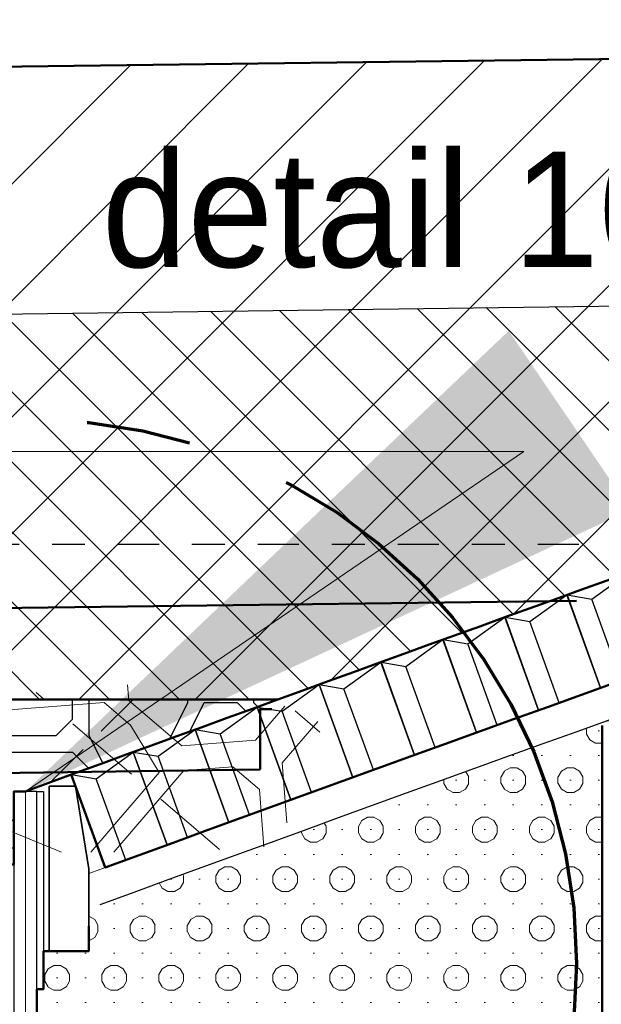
# Model space of a CAD drawing. Header units: metres. Extents: x 132 to 905, y -50 to 63.
# Tile 47 of 86: x 599.39 to 601.15, y -40.23 to -37.24. Entities that reach past the tile are written whole.
import ezdxf
from ezdxf.enums import TextEntityAlignment as Align

# ---------------------------------------------------------------- set-up
doc = ezdxf.new("R2010")
doc.units = ezdxf.units.M
doc.header["$LTSCALE"] = 0.1
for name, pattern in [('CENTER2', [28.574999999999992, 19.05, -3.174999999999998, 3.174999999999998, -3.174999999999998]), ('geotextiel', [0.2, -0.1, 0.1]), ('NAP', [20, 12.5, -2.5, 2.5, -2.5])]:
    doc.linetypes.add(name, pattern=pattern)
for name, color, linetype, lineweight in [('DP-BS-arcering_kreukelberm', 253, 'Continuous', 0), ('DP-BS-profiel', 2, 'Continuous', 25), ('DP-NAP-lijn', 6, 'NAP', 25), ('DP-NW-arcering_betonzuilen', 6, 'Continuous', 25), ('DP-NW-arcering_grond aanvullen', 2, 'Continuous', 25), ('DP-NW-arcering_grond ontgraven', 1, 'Continuous', 18), ('DP-NW-arcering_kreukelberm', 2, 'Continuous', 25), ('DP-NW-arcering_waterremmende_onderlaag', 7, 'Continuous', 18), ('DP-NW-Geotextiel', 3, 'geotextiel', 35), ('DP-NW-Matenbalk_verlenglijnen', 135, 'Continuous', 0), ('DP-NW-Profiel', 4, 'Continuous', 50), ('DP-NW-Teenschot', 2, 'Continuous', 25), ('DP-NW-Uitvullaag', 1, 'Uitvullaag', 18), ('DP-Uitvullaag', 1, 'Uitvullaag', 18), ('DP-Waterlijn_tekst', 7, 'Continuous', 35), ('Plts-Detail', 5, 'CENTER2', 70), ('TM-Glooiing', 4, 'Continuous', 50)]:
    doc.layers.add(name, color=color, linetype=linetype, lineweight=lineweight)
doc.layers.add('DP-NW-arcrand', color=142, linetype='Continuous', plot=False)
doc.layers.add('DP-NW-Maatvoering', color=7, linetype='Continuous')
doc.styles.add('Ontwnota-dwp-Bruinissepolder tot Grevelingendam$0$StagCAD', font='StagCAD.ttf')
doc.styles.add('StagCAD', font='StagCAD.ttf')
doc.linetypes.add('Uitvullaag', pattern='A,0,-0.005,[191,UITVULLAAG.shx,S=0.006999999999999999,R=0,X=0,Y=0],-0.5', length=0.505)
doc.dimstyles.new('leader 1_100', dxfattribs={"dimscale": 0.1, "dimtxt": 2.5, "dimasz": 2, "dimexe": 0, "dimexo": 0, "dimgap": 1, "dimtad": 1, "dimrnd": 0.001, "dimzin": 1, "dimdsep": 46, "dimtxsty": 'StagCAD', "dimblk": 'RAD_PIJL', "dimcen": 0.09, "dimse1": 1, "dimse2": 1, "dimclrd": 1, "dimclre": 1, "dimclrt": 7, "dimazin": 0, "dimtfac": 1, "dimtix": 1, "dimtmove": 0, "dimatfit": 0, "dimfxl": 1, "dimtvp": 0.8299999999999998, "dimtolj": 1, "dimtzin": 0, "dimlwd": 15, "dimarcsym": 0})
doc.dimstyles.new('maatv 1_100', dxfattribs={"dimscale": 0.1, "dimtxt": 2.5, "dimasz": 1, "dimexe": 0, "dimexo": 0, "dimgap": 1, "dimtad": 1, "dimrnd": 0.001, "dimzin": 1, "dimdsep": 46, "dimtxsty": 'StagCAD', "dimblk1": 'DIM_PIJL', "dimblk2": 'DIM_PIJL', "dimsah": 1, "dimcen": 0.09, "dimse1": 1, "dimse2": 1, "dimclrd": 1, "dimclre": 1, "dimclrt": 7, "dimazin": 0, "dimtfac": 1, "dimtix": 1, "dimtmove": 0, "dimatfit": 3, "dimldrblk": 'RAD_PIJL', "dimfxl": 1, "dimtvp": 0.8299999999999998, "dimtolj": 1, "dimtzin": 0, "dimlwd": 15, "dimlwe": 5, "dimarcsym": 0})
doc.dimstyles.new('Ontwnota-dwp-Bruinissepolder tot Grevelingendam$0$GM-maatvoering', dxfattribs={"dimtxt": 2.5, "dimasz": 1, "dimexe": 0, "dimexo": 0, "dimgap": 1, "dimtad": 1, "dimrnd": 0.001, "dimzin": 1, "dimdsep": 46, "dimtxsty": 'Ontwnota-dwp-Bruinissepolder tot Grevelingendam$0$StagCAD', "dimblk1": 'Ontwnota-dwp-Bruinissepolder tot Grevelingendam$0$DIM_PIJL', "dimblk2": 'Ontwnota-dwp-Bruinissepolder tot Grevelingendam$0$DIM_PIJL', "dimsah": 1, "dimcen": 0.09, "dimse1": 1, "dimse2": 1, "dimclrd": 1, "dimclre": 1, "dimclrt": 7, "dimazin": 0, "dimtfac": 1, "dimtix": 1, "dimtmove": 0, "dimatfit": 3, "dimldrblk": 'Ontwnota-dwp-Bruinissepolder tot Grevelingendam$0$RAD_PIJL', "dimfxl": 1, "dimtvp": 0.8299999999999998, "dimtolj": 1, "dimtzin": 0, "dimlwd": 15, "dimarcsym": 0})

# ---------------------------------------------------------------- blocks, each defined once
blk = doc.blocks.new('Ontwnota-dwp-Bruinissepolder tot Grevelingendam$0$DIM_PIJL')
at = {"color": 1}
blk.add_line((0, 1.414213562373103), (0, -1.414213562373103), dxfattribs=at)
at = {"color": 1, "linetype": 'ByBlock'}
blk.add_solid([(-2.828427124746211, -0.75), (-2.828427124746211, 0.75), (0, 0)], dxfattribs=at)
blk = doc.blocks.new('*D149')
at = {"layer": 'Defpoints', "color": 0, "transparency": 16777216}
for p in [(599.4034949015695, -31.29903825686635), (593.8684949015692, -39.30510363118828), (599.4034949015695, -39.5838011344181)]:
    blk.add_point(p, dxfattribs=at)
at = {"layer": 'DP-NW-Maatvoering', "color": 1, "lineweight": 15, "transparency": 16777216}
blk.add_line((593.9684949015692, -31.29903825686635), (599.3034949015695, -31.29903825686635), dxfattribs=at)
at = {"layer": 'DP-NW-Maatvoering', "color": 1, "lineweight": 15, "transparency": 16777216, "xscale": 0.1, "yscale": 0.1, "zscale": 0.1, "rotation": 180}
blk.add_blockref('Ontwnota-dwp-Bruinissepolder tot Grevelingendam$0$DIM_PIJL', (593.8684949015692, -31.29903825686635), dxfattribs=at)
at = {"layer": 'DP-NW-Maatvoering', "color": 1, "lineweight": 15, "transparency": 16777216, "xscale": 0.1, "yscale": 0.1, "zscale": 0.1}
blk.add_blockref('Ontwnota-dwp-Bruinissepolder tot Grevelingendam$0$DIM_PIJL', (599.4034949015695, -31.29903825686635), dxfattribs=at)
at = {"layer": 'DP-NW-Maatvoering', "color": 7, "transparency": 16777216, "insert": (596.6359949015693, -30.82820492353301), "char_height": 0.25, "attachment_point": 5, "style": 'Ontwnota-dwp-Bruinissepolder tot Grevelingendam$0$StagCAD'}
blk.add_mtext('\\A1;Kreukelberm;\\Pbreuksteen 10-60kg', dxfattribs=at)
blk = doc.blocks.new('Ontwnota-dwp-Bruinissepolder tot Grevelingendam$0$RAD_PIJL')
at = {"color": 1, "linetype": 'Continuous'}
blk.add_solid([(-2.828427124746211, -0.75), (-2.828427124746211, 0.75), (0, 0)], dxfattribs=at)
blk = doc.blocks.new('DIM_PIJL')
at = {"color": 1}
blk.add_line((0, 1.414213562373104), (0, -1.414213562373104), dxfattribs=at)
at = {"color": 1, "linetype": 'ByBlock'}
blk.add_solid([(-2.828427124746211, -0.75), (-2.828427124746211, 0.75), (0, 0)], dxfattribs=at)
blk = doc.blocks.new('*D189')
at = {"layer": 'Defpoints', "color": 0, "transparency": 16777216}
for p in [(595.1824782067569, -39.30510363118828), (601.5395686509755, -39.30510363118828), (596.5395686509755, -39.80510363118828)]:
    blk.add_point(p, dxfattribs=at)
at = {"layer": 'DP-NW-Maatvoering', "color": 1, "lineweight": 15, "transparency": 16777216}
for p, q in [((595.1824782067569, -39.30510363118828), (595.1824782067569, -38.43072450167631)), ((595.1824782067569, -39.20510363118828), (595.1824782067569, -39.10510363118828)), ((595.1824782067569, -39.30510363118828), (595.1824782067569, -39.40510363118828)), ((595.1824782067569, -39.70510363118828), (595.1824782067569, -39.40510363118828)), ((595.1824782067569, -39.80510363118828), (595.1824782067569, -39.70510363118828)), ((595.1824782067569, -39.90510363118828), (595.1824782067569, -40.00510363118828))]:
    blk.add_line(p, q, dxfattribs=at)
at = {"layer": 'DP-NW-Maatvoering', "color": 1, "lineweight": 15, "transparency": 16777216, "xscale": 0.1, "yscale": 0.1, "zscale": 0.1}
for p, rotation in [((595.1824782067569, -39.30510363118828), 270), ((595.1824782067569, -39.80510363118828), 90)]:
    blk.add_blockref('DIM_PIJL', p, dxfattribs=dict(at, rotation=rotation))
at = {"layer": 'DP-NW-Maatvoering', "color": 7, "transparency": 16777216, "insert": (594.9574782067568, -38.80572450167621), "char_height": 0.25, "attachment_point": 5, "rotation": 90, "style": 'StagCAD'}
blk.add_mtext('\\A1;0.50', dxfattribs=at)
blk = doc.blocks.new('RAD_PIJL')
at = {"color": 1, "linetype": 'Continuous'}
blk.add_solid([(-2.828427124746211, -0.75), (-2.828427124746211, 0.75), (0, 0)], dxfattribs=at)
blk = doc.blocks.new('*D151')
at = {"layer": 'Defpoints', "color": 0, "transparency": 16777216}
for p in [(606.1793908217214, -31.29903825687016), (606.1793908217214, -37.18380113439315), (599.4034949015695, -39.5838011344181)]:
    blk.add_point(p, dxfattribs=at)
at = {"layer": 'DP-NW-Maatvoering', "color": 1, "lineweight": 15, "transparency": 16777216}
blk.add_line((599.5034949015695, -31.29903825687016), (606.0793908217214, -31.29903825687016), dxfattribs=at)
at = {"layer": 'DP-NW-Maatvoering', "color": 1, "lineweight": 15, "transparency": 16777216, "xscale": 0.1, "yscale": 0.1, "zscale": 0.1, "rotation": 180}
blk.add_blockref('Ontwnota-dwp-Bruinissepolder tot Grevelingendam$0$DIM_PIJL', (599.4034949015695, -31.29903825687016), dxfattribs=at)
at = {"layer": 'DP-NW-Maatvoering', "color": 1, "lineweight": 15, "transparency": 16777216, "xscale": 0.1, "yscale": 0.1, "zscale": 0.1}
blk.add_blockref('Ontwnota-dwp-Bruinissepolder tot Grevelingendam$0$DIM_PIJL', (606.1793908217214, -31.29903825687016), dxfattribs=at)
at = {"layer": 'DP-NW-Maatvoering', "color": 7, "transparency": 16777216, "insert": (602.7914428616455, -31.03653825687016), "char_height": 0.25, "attachment_point": 5, "style": 'Ontwnota-dwp-Bruinissepolder tot Grevelingendam$0$StagCAD'}
blk.add_mtext('\\A1;Betonzuilen dik 0.30; 2300kg/m³', dxfattribs=at)
blk = doc.blocks.new('*D152')
at = {"layer": 'Defpoints', "color": 0, "transparency": 16777216}
for p in [(614.2548693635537, -32.09903825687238), (614.2548693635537, -34.6338011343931), (599.403494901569, -39.58380113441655)]:
    blk.add_point(p, dxfattribs=at)
at = {"layer": 'DP-NW-Maatvoering', "color": 1, "lineweight": 15, "transparency": 16777216}
blk.add_line((599.5034949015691, -32.09903825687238), (614.1548693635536, -32.09903825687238), dxfattribs=at)
at = {"layer": 'DP-NW-Maatvoering', "color": 1, "lineweight": 15, "transparency": 16777216, "xscale": 0.1, "yscale": 0.1, "zscale": 0.1, "rotation": 180}
blk.add_blockref('Ontwnota-dwp-Bruinissepolder tot Grevelingendam$0$DIM_PIJL', (599.403494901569, -32.09903825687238), dxfattribs=at)
at = {"layer": 'DP-NW-Maatvoering', "color": 1, "lineweight": 15, "transparency": 16777216, "xscale": 0.1, "yscale": 0.1, "zscale": 0.1}
blk.add_blockref('Ontwnota-dwp-Bruinissepolder tot Grevelingendam$0$DIM_PIJL', (614.2548693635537, -32.09903825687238), dxfattribs=at)
at = {"layer": 'DP-NW-Maatvoering', "color": 7, "transparency": 16777216, "insert": (606.8291821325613, -31.83653825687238), "char_height": 0.25, "attachment_point": 5, "style": 'Ontwnota-dwp-Bruinissepolder tot Grevelingendam$0$StagCAD'}
blk.add_mtext('\\A1;Inwassen met steenslag 4/32mm', dxfattribs=at)
blk = doc.blocks.new('*U76')
at = {"layer": 'DP-NAP-lijn'}
blk.add_line((0, 0), (461.4900885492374, 0), dxfattribs=at)
at = {"layer": 'DP-NAP-lijn', "style": 'StagCAD'}
blk.add_attdef('NAPLIJN', (6.246522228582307, 0.9999999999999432), '', height=2.5, dxfattribs=at)
at = {"layer": 'DP-Waterlijn_tekst', "style": 'StagCAD'}
blk.add_attdef('WP', text='', height=2.5, dxfattribs=at).set_placement((11.17347716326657, 16.49999999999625), align=Align.BOTTOM_CENTER)
blk = doc.blocks.new('dp784-02')
at = {"layer": 'DP-BS-arcering_kreukelberm'}
h = blk.add_hatch(dxfattribs=at)
h.set_pattern_fill('NATUURST', color=251, scale=0.15, angle=94.43536414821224, style=0, pattern_type=2)
h.set_pattern_definition([(94.43536414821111, (18.44934056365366, -25.72018168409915), (-1.611509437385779, 1.379506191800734), [0.07499999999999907, -0.07499999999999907, 0.1499999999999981, -1.199999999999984]), (94.43536414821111, (18.42096582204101, -26.32418489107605), (-1.611509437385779, 1.379506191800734), [0.3749999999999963, -1.124999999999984]), (94.43536414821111, (18.35199051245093, -26.40476036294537), (-1.611509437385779, 1.379506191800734), [0.3749999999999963, -1.124999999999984]), (94.43536414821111, (17.92591282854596, -25.76078225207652), (-1.611509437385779, 1.379506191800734), [0.07499999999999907, -1.424999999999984]), (94.43536414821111, (17.8343628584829, -26.52013632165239), (-1.611509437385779, 1.379506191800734), [0.2249999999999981, -1.274999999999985]), (94.43536414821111, (17.75958746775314, -26.52593640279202), (-1.611509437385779, 1.379506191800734), [0.2249999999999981, -1.274999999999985]), (94.43536414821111, (17.61521110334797, -25.63443179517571), (-1.611509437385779, 1.379506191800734), [0.4499999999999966, -1.049999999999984]), (94.43536414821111, (17.546235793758, -25.71500726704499), (-1.611509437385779, 1.379506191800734), [0.4499999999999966, -1.049999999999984]), (94.43536414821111, (17.42568541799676, -26.10048438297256), (-1.611509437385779, 1.379506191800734), [0.1499999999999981, -1.349999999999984]), (94.43536414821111, (17.34510994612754, -26.03150907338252), (-1.611509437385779, 1.379506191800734), [0.07499999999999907, -1.424999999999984]), (94.43536414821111, (17.24775989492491, -26.71608775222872), (-1.611509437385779, 1.379506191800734), [0.07499999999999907, -0.07499999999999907, 0.07499999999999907, -1.274999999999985]), (184.4353641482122, (17.54686145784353, -26.69288742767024), (-1.379506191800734, -1.611509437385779), [0.2249999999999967, -1.274999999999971]), (184.4353641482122, (18.06448911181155, -26.57751146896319), (-1.379506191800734, -1.611509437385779), [0.07499999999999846, -0.1499999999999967, 0.07499999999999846, -0.1499999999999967, 0.2999999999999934, -0.7499999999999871]), (184.4353641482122, (17.15558426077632, -26.49756166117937), (-1.379506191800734, -1.611509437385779), [0.07499999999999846, -1.424999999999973]), (184.4353641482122, (17.8111625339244, -26.22103475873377), (-1.379506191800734, -1.611509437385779), [0.07499999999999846, -1.424999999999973]), (184.4353641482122, (17.43148549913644, -26.17525977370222), (-1.379506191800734, -1.611509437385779), [0.07499999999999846, -1.424999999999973]), (184.4353641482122, (18.24241463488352, -25.96190809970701), (-1.379506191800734, -1.611509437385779), [0.1499999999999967, -1.349999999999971]), (184.4353641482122, (18.31138994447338, -25.88133262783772), (-1.379506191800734, -1.611509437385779), [0.2249999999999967, -1.274999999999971]), (184.4353641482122, (17.40828517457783, -25.87615821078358), (-1.379506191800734, -1.611509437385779), [0.1499999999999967, -0.07499999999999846, 0.1499999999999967, -1.124999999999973]), (184.4353641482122, (17.85113743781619, -25.76658233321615), (-1.379506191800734, -1.611509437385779), [0.2999999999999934, -1.199999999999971]), (184.4353641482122, (17.84533735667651, -25.69180694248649), (-1.379506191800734, -1.611509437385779), [0.1499999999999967, -1.349999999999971]), (184.4353641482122, (18.35716492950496, -25.50165559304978), (-1.379506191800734, -1.611509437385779), [0.2999999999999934, -1.199999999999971]), (184.4353641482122, (18.35136484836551, -25.42688020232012), (-1.379506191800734, -1.611509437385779), [0.2249999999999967, -1.274999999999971]), (139.4353641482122, (18.32299010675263, -26.03088340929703), (-1.495507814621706, -0.1160016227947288), [0.106066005, -2.015254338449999]), (139.4353641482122, (17.93171290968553, -25.83555764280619), (-1.495507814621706, -0.1160016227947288), [0.106066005, -2.015254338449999]), (139.4353641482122, (17.69578657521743, -25.70340710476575), (-1.495507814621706, -0.1160016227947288), [0.106066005, -2.015254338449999]), (139.4353641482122, (17.62743692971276, -26.76186273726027), (-1.495507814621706, -0.1160016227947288), [0.106066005, -2.015254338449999]), (139.4353641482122, (17.31673520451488, -26.63551228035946), (-1.495507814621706, -0.1160016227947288), [0.106066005, -2.015254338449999]), (139.4353641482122, (18.08706377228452, -25.8987328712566), (-1.495507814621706, -0.1160016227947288), [0.2121315, -1.909188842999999]), (139.4353641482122, (17.10338353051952, -25.82458314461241), (-1.495507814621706, -0.1160016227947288), [0.2121315, -1.909188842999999]), (229.4353641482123, (18.52991603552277, -25.78915699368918), (0.1160016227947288, -1.495507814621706), [0.2121314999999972, -1.909188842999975]), (229.4353641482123, (18.44934056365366, -25.72018168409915), (0.1160016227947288, -1.495507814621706), [0.2121314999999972, -1.909188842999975]), (229.4353641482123, (18.05806336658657, -25.52485591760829), (0.1160016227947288, -1.495507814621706), [0.2121314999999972, -1.909188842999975]), (229.4353641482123, (17.55203587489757, -25.78978265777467), (0.1160016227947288, -1.495507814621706), [0.2121314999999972, -1.909188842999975]), (229.4353641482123, (17.546235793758, -25.71500726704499), (0.1160016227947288, -1.495507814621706), [0.2121314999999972, -1.909188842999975]), (229.4353641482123, (18.01808846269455, -25.97930834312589), (0.1160016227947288, -1.495507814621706), [0.3181979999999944, -1.803122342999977]), (229.4353641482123, (18.05226328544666, -25.45008052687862), (0.1160016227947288, -1.495507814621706), [0.3181979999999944, -1.803122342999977]), (229.4353641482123, (18.09286385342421, -25.97350826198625), (0.1160016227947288, -1.495507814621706), [0.4242640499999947, -1.697056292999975]), (229.4353641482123, (17.24775989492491, -26.71608775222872), (0.1160016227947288, -1.495507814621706), [0.4242640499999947, -1.697056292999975]), (229.4353641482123, (17.32253528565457, -26.71028767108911), (0.1160016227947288, -1.495507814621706), [0.4242640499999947, -1.697056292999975]), (229.4353641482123, (18.1392645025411, -26.57171138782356), (0.1160016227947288, -1.495507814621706), [0.1060660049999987, -2.015254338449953]), (229.4353641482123, (17.76538754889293, -26.60071179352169), (0.1160016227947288, -1.495507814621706), [0.1060660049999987, -2.015254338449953]), (121.0004153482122, (18.44354048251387, -25.64540629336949), (-0.1160016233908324, 1.495507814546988), [0.167705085, -3.186396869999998]), (121.0004153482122, (18.01808846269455, -25.97930834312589), (-0.1160016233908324, 1.495507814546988), [0.167705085, -3.186396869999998]), (121.0004153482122, (18.12703867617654, -25.44428044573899), (-0.1160016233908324, 1.495507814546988), [0.3354102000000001, -3.0186917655]), (121.0004153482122, (18.05226328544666, -25.45008052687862), (-0.1160016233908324, 1.495507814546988), [0.3354102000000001, -3.0186917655]), (157.8703129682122, (17.33930986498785, -25.95673368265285), (-1.495507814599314, -0.1160016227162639), [0.1676999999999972, -1.676999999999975, 0.3353999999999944, -1.174001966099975]), (157.8703129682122, (17.99551380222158, -26.65808694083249), (-1.495507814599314, -0.1160016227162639), [0.1677050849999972, -3.186396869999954]), (157.8703129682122, (18.57631668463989, -26.38736011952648), (-1.495507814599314, -0.1160016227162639), [0.1677050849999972, -3.186396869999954]), (157.8703129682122, (17.98971372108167, -26.5833115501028), (-1.495507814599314, -0.1160016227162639), [0.1677050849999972, -3.186396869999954]), (157.8703129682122, (17.25873439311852, -25.88775837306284), (-1.495507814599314, -0.1160016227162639), [0.1677050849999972, -3.186396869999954]), (157.8703129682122, (17.33930986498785, -25.95673368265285), (-1.495507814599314, -0.1160016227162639), [0.1677050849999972, -3.186396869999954]), (157.8703129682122, (17.73638714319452, -26.22683483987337), (-1.495507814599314, -0.1160016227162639), [0.3354101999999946, -3.018691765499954]), (157.8703129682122, (17.74218722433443, -26.30161023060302), (-1.495507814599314, -0.1160016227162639), [0.3354101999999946, -3.018691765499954]), (211.0004153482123, (17.75958746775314, -26.52593640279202), (-1.495507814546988, -0.1160016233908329), [0.1677050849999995, -3.18639686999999]), (211.0004153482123, (18.42676590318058, -26.39896028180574), (-1.495507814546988, -0.1160016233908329), [0.3354101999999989, -3.01869176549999]), (211.0004153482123, (18.35199051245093, -26.40476036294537), (-1.495507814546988, -0.1160016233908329), [0.3354101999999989, -3.01869176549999]), (247.8703129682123, (17.35671010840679, -26.18105985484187), (0.1160016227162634, -1.495507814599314), [0.3354102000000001, -3.0186917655]), (247.8703129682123, (17.34510994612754, -26.03150907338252), (0.1160016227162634, -1.495507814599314), [0.5031152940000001, -2.850986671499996]), (139.4353641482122, (18.57968409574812, -26.4307732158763), (-0.3048306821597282, -0.3560966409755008), [0.234375, -0.1171875])])
h.paths.add_polyline_path([(19.13191673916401, -25.9343213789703), (19.97778574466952, -25.9343213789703), (20.29495086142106, -25.60157445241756), (19.86731995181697, -25.40299060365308), (19.21490851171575, -25.45643148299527), (18.78947800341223, -25.66164305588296)])
at = {"layer": 'DP-BS-profiel', "color": 1}
blk.add_line((-6.851632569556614, -24.64244214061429), (24.98281595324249, -24.22532660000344), dxfattribs=at)
at = {"layer": 'DP-NAP-lijn', "ltscale": 4, "xscale": 0.0999999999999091, "yscale": 0.0999999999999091, "zscale": 0.0999999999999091}
blk.add_blockref('*U76', (0, -24.99999999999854), dxfattribs=at)
blk = doc.blocks.new('BTZL-30-20')
blk.add_line((0.0666666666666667, 0), (0.0666666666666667, 0.262))
blk.add_lwpolyline([(0, 0), (0.2, 0), (0.2, 0.3), (0, 0.3)], close=True)
blk.add_lwpolyline([(0, 0.3), (0.0666666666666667, 0.262), (0.2, 0.3)])

msp = doc.modelspace()

# ---------------------------------------------------------------- hatches: boundary and pattern name
at = {"layer": 'DP-NW-arcering_grond aanvullen'}
h = msp.add_hatch(dxfattribs=at)
h.set_pattern_fill('_USER', color=256, scale=0.25, angle=45, style=0, pattern_type=0)
h.set_pattern_definition([(45, (593.1065188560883, -39.75337587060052), (-0.1767766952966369, 0.1767766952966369), [])])
h.paths.add_polyline_path([(592.784113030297, -38.2207217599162), (593.8684949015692, -39.30510363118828), (600.1697306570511, -39.30510363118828), (601.4618338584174, -38.83896329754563), (605.842646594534, -37.29955602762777), (573.2727681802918, -37.72630764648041), (558.3629904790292, -40.02718530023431), (573.2825943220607, -38.47624327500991)])
at = {"layer": 'DP-NW-arcering_grond ontgraven'}
h = msp.add_hatch(dxfattribs=at)
h.set_pattern_fill('_USER', color=256, scale=0.15, angle=135, style=0, pattern_type=0)
h.set_pattern_definition([(135, (593.1065188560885, -39.75337587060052), (-0.1060660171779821, -0.1060660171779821), [])])
h.paths.add_polyline_path([(592.784113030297, -38.2207217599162), (593.8684949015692, -39.30510363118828), (600.1697306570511, -39.30510363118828), (601.4618338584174, -38.83896329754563), (603.6023695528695, -38.07897396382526)])
at = {"layer": 'DP-NW-arcering_kreukelberm'}
h = msp.add_hatch(dxfattribs=at)
h.set_pattern_fill('NATUURST', color=256, scale=0.1, style=0, pattern_type=2)
h.set_pattern_definition([(0, (594.1458846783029, -40.01510363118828), (1, 1), [0.05, -0.05, 0.1, -0.8]), (0, (593.7458846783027, -39.96510363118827), (1, 1), [0.25, -0.75]), (0, (593.6958846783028, -39.91510363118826), (1, 1), [0.25, -0.75]), (0, (594.1458846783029, -39.66510363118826), (1, 1), [0.05, -0.95]), (0, (593.6458846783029, -39.56510363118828), (1, 1), [0.15, -0.85]), (0, (593.6458846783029, -39.51510363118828), (1, 1), [0.15, -0.85]), (0, (594.2458846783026, -39.4651036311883), (1, 1), [0.3, -0.7000000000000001]), (0, (594.195884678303, -39.41510363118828), (1, 1), [0.3, -0.7000000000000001]), (0, (593.9458846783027, -39.31510363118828), (1, 1), [0.1, -0.9]), (0, (593.9958846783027, -39.26510363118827), (1, 1), [0.05, -0.95]), (0, (593.5458846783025, -39.16510363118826), (1, 1), [0.05, -0.05, 0.05, -0.85]), (90, (593.5458846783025, -39.36510363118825), (-1, 1), [0.15, -0.85]), (90, (593.5958846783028, -39.7151036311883), (-1, 1), [0.05, -0.1, 0.05, -0.1, 0.2, -0.5]), (90, (593.6958846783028, -39.11510363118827), (-1, 1), [0.05, -0.95]), (90, (593.8458846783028, -39.56510363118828), (-1, 1), [0.05, -0.95]), (90, (593.8958846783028, -39.31510363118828), (-1, 1), [0.05, -0.95]), (90, (593.9958846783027, -39.86510363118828), (-1, 1), [0.1, -0.9]), (90, (594.0458846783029, -39.91510363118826), (-1, 1), [0.15, -0.85]), (90, (594.0958846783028, -39.31510363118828), (-1, 1), [0.1, -0.05, 0.1, -0.75]), (90, (594.1458846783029, -39.61510363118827), (-1, 1), [0.2, -0.8]), (90, (594.195884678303, -39.61510363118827), (-1, 1), [0.1, -0.9]), (90, (594.2958846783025, -39.96510363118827), (-1, 1), [0.2, -0.8]), (90, (594.3458846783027, -39.96510363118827), (-1, 1), [0.15, -0.85]), (45, (593.9458846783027, -39.91510363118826), (0, 1.000000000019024), [0.07071067, -1.343502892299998]), (45, (594.0958846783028, -39.66510363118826), (0, 1.000000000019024), [0.07071067, -1.343502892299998]), (45, (594.195884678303, -39.51510363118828), (0, 1.000000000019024), [0.07071067, -1.343502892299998]), (45, (593.4958846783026, -39.41510363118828), (0, 1.000000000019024), [0.07071067, -1.343502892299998]), (45, (593.5958846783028, -39.21510363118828), (0, 1.000000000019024), [0.07071067, -1.343502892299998]), (45, (594.0458846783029, -39.76510363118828), (0, 1.000000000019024), [0.141421, -1.272792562]), (45, (594.1458846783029, -39.11510363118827), (0, 1.000000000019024), [0.141421, -1.272792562]), (135, (594.0958846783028, -40.06510363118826), (-1.000000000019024, 0), [0.141421, -1.272792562]), (135, (594.1458846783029, -40.01510363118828), (-1.000000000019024, 0), [0.141421, -1.272792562]), (135, (594.2958846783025, -39.76510363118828), (-1.000000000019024, 0), [0.141421, -1.272792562]), (135, (594.1458846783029, -39.41510363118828), (-1.000000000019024, 0), [0.141421, -1.272792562]), (135, (594.195884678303, -39.41510363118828), (-1.000000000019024, 0), [0.141421, -1.272792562]), (135, (593.9958846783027, -39.7151036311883), (-1.000000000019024, 0), [0.212132, -1.202081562]), (135, (594.3458846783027, -39.76510363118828), (-1.000000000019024, 0), [0.212132, -1.202081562]), (135, (593.9958846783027, -39.76510363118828), (-1.000000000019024, 0), [0.2828427, -1.131370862]), (135, (593.5458846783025, -39.16510363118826), (-1.000000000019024, 0), [0.2828427, -1.131370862]), (135, (593.5458846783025, -39.21510363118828), (-1.000000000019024, 0), [0.2828427, -1.131370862]), (135, (593.5958846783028, -39.76510363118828), (-1.000000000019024, 0), [0.07071067, -1.343502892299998]), (135, (593.5958846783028, -39.51510363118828), (-1.000000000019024, 0), [0.07071067, -1.343502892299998]), (26.56505119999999, (594.195884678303, -40.01510363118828), (1.000000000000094, 4.000645e-10), [0.11180339, -2.12426458]), (26.56505119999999, (593.9958846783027, -39.7151036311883), (1.000000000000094, 4.000645e-10), [0.11180339, -2.12426458]), (26.56505119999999, (594.3458846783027, -39.81510363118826), (1.000000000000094, 4.000645e-10), [0.2236067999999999, -2.012461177]), (26.56505119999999, (594.3458846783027, -39.76510363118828), (1.000000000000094, 4.000645e-10), [0.2236067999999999, -2.012461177]), (63.43494882, (594.0458846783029, -39.26510363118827), (5.09986e-11, 1.000000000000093), [0.1117999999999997, -1.117999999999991, 0.2235999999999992, -0.7826679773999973]), (63.43494882, (593.5458846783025, -39.66510363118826), (5.09986e-11, 1.000000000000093), [0.1118033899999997, -2.124264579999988]), (63.43494882, (593.6958846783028, -40.06510363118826), (5.09986e-11, 1.000000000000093), [0.1118033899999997, -2.124264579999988]), (63.43494882, (593.5958846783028, -39.66510363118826), (5.09986e-11, 1.000000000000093), [0.1118033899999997, -2.124264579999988]), (63.43494882, (594.0958846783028, -39.21510363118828), (5.09986e-11, 1.000000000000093), [0.1118033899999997, -2.124264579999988]), (63.43494882, (594.0458846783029, -39.26510363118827), (5.09986e-11, 1.000000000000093), [0.1118033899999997, -2.124264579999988]), (63.43494882, (593.8458846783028, -39.51510363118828), (5.09986e-11, 1.000000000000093), [0.2236067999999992, -2.012461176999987]), (63.43494882, (593.7958846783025, -39.51510363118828), (5.09986e-11, 1.000000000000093), [0.2236067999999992, -2.012461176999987]), (116.5650512, (593.6458846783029, -39.51510363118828), (-4.000649e-10, 1.000000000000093), [0.1118033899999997, -2.124264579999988]), (116.5650512, (593.6958846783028, -39.96510363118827), (-4.000649e-10, 1.000000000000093), [0.2236067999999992, -2.012461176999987]), (116.5650512, (593.6958846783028, -39.91510363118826), (-4.000649e-10, 1.000000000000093), [0.2236067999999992, -2.012461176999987]), (153.43494882, (593.8958846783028, -39.26510363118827), (-1.000000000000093, 5.099899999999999e-11), [0.2236067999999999, -2.012461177]), (153.43494882, (593.9958846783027, -39.26510363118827), (-1.000000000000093, 5.099899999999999e-11), [0.335410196, -1.900657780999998]), (45, (593.6668556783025, -40.06510363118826), (-0.2209708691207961, 0.2209708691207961), [0.15625, -0.078125])])
h.paths.add_polyline_path([(594.3684949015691, -39.80510363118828), (594.0674883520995, -39.50409708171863), (594.2664818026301, -39.30510363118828), (600.1697306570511, -39.30510363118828), (599.4034949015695, -39.58380113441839), (599.3684949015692, -39.58380113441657), (599.3684949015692, -39.80510363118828)])
at = {"layer": 'DP-NW-arcering_waterremmende_onderlaag'}
h = msp.add_hatch(dxfattribs=at)
h.set_pattern_fill('GWI_ZANDGRIND', color=256, scale=0.03, pattern_type=2)
h.set_pattern_definition([(0, (604.8763928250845, -38.11014694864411), (0, 0.075), [0, -0.0866025]), (0, (604.8663446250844, -38.14764694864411), (0.0866025, 0.15), [0.0200964, -0.1531086]), (30, (604.8864410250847, -38.14764694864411), (0.0866025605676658, 0.1499999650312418), [0.0200964, -0.2799036]), (59.99999999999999, (604.9038446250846, -38.13759874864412), (-0.0866025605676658, 0.1499999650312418), [0.0200964, -0.1531086]), (90, (604.9138928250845, -38.12019514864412), (-0.0866025, 0.15), [0.0200964, -0.2799036]), (120, (604.9138928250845, -38.10009874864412), (-0.1732050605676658, -3.49687581e-08), [0.0200964, -0.1531085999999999]), (150, (604.9038446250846, -38.08269514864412), (-0.1732050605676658, 3.49687581e-08), [0.0200964, -0.2799036]), (180, (604.8864410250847, -38.07264694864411), (-0.0866025, -0.15), [0.0200964, -0.1531086]), (210, (604.8663446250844, -38.07264694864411), (-0.0866025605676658, -0.1499999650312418), [0.0200964, -0.2799036]), (240, (604.8489410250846, -38.08269514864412), (0.0866025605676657, -0.1499999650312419), [0.0200964, -0.1531086]), (270, (604.8388928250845, -38.10009874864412), (0.0866025, -0.15), [0.0200964, -0.2799036]), (300.0000000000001, (604.8388928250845, -38.12019514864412), (0.1732050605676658, 3.49687582e-08), [0.0200964, -0.1531086]), (329.9999999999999, (604.8489410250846, -38.13759874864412), (0.1732050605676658, -3.49687582e-08), [0.0200964, -0.2799036])])
edge = h.paths.add_edge_path()
edge.add_line((605.1170428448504, -38.05912773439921), (604.8612578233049, -38.06247919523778))
edge.add_arc((725.2301958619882, -384.0639040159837), 366.3409166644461, 109.1820534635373, 109.7954509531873)
edge.add_line((601.1640024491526, -39.37092921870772), (601.1650361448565, -39.37380113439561))
edge.add_line((601.1650361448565, -39.37380113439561), (601.2345680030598, -39.3738011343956))
edge.add_line((601.2345680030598, -39.3738011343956), (605.1170428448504, -38.05912773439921))
h = msp.add_hatch(dxfattribs=at)
h.set_pattern_fill('GWI_ZANDGRIND', color=256, scale=0.03, pattern_type=2)
h.set_pattern_definition([(0, (11.98805344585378, -0.2500000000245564), (0, 0.075), [0, -0.0866025]), (0, (11.97800524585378, -0.2875000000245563), (0.0866025, 0.15), [0.0200964, -0.1531086]), (30, (11.99810164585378, -0.2875000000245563), (0.0866025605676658, 0.1499999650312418), [0.0200964, -0.2799036]), (59.99999999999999, (12.01550524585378, -0.2774518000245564), (-0.0866025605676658, 0.1499999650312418), [0.0200964, -0.1531086]), (90, (12.02555344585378, -0.2600482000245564), (-0.0866025, 0.15), [0.0200964, -0.2799036]), (120, (12.02555344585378, -0.2399518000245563), (-0.1732050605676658, -3.49687581e-08), [0.0200964, -0.1531085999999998]), (150, (12.01550524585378, -0.2225482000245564), (-0.1732050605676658, 3.49687581e-08), [0.0200964, -0.2799036]), (180, (11.99810164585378, -0.2125000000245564), (-0.0866025, -0.15), [0.0200964, -0.1531086]), (210, (11.97800524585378, -0.2125000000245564), (-0.0866025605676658, -0.1499999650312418), [0.0200964, -0.2799036]), (240, (11.96060164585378, -0.2225482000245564), (0.0866025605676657, -0.1499999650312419), [0.0200964, -0.1531086]), (270, (11.95055344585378, -0.2399518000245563), (0.0866025, -0.15), [0.0200964, -0.2799036]), (300.0000000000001, (11.95055344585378, -0.2600482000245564), (0.1732050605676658, 3.49687582e-08), [0.0200964, -0.1531086]), (329.9999999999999, (11.96060164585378, -0.2774518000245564), (0.1732050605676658, -3.49687582e-08), [0.0200964, -0.2799036])])
edge = h.paths.add_edge_path()
edge.add_line((601.1550361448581, -40.27811210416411), (601.1550361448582, -39.37380113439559))
edge.add_arc((1451.898368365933, -2387.019699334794), 2497.03934303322, 109.9195770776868, 109.957638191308)
edge.add_line((599.5957021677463, -39.93946085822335), (599.5957021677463, -40.06837689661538))
edge.add_line((599.5957021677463, -40.06837689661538), (599.4584949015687, -40.06837689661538))
edge.add_line((599.4584949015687, -40.06837689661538), (599.4584949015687, -40.18380113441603))
edge.add_line((599.4584949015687, -40.18380113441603), (599.4384949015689, -40.18380113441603))
edge.add_line((599.4384949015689, -40.18380113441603), (599.4384949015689, -40.73197033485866))
edge.add_line((599.4384949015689, -40.73197033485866), (599.9034949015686, -40.73197033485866))
edge.add_arc((719.9824666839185, -369.9043949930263), 350.390417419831, 109.82379584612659, 110.04148888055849, ccw=False)

# ---------------------------------------------------------------- linework, layer by layer
at = {"layer": 'DP-NW-arcrand'}
msp.add_lwpolyline([(599.6299872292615, -39.92693300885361, -0.004808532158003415), (606.271934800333, -37.57494409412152), (606.3258657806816, -37.60929527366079)], format="xyb", dxfattribs=at)
at = {"layer": 'DP-NW-Geotextiel', "ltscale": 10, "flags": 128}
msp.add_lwpolyline([(593.9891349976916, -39.51059654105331), (594.3436420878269, -39.86510363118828), (599.4374913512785, -39.86510363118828)], dxfattribs=at)
at = {"layer": 'DP-NW-Matenbalk_verlenglijnen'}
msp.add_line((599.4034949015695, -39.5838011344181), (599.4034949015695, -48.33380113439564), dxfattribs=at)
at = {"layer": 'DP-NW-Profiel'}
for p, q in [((573.2727681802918, -37.72630764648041), (605.842646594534, -37.29955602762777)), ((600.1697306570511, -39.30510363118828), (593.8684949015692, -39.30510363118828)), ((599.5427806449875, -39.53295676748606), (599.6455949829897, -39.81478865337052))]:
    msp.add_line(p, q, dxfattribs=at)
for points in [[(614.253494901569, -34.63380113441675, 0.01422736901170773), (609.2565350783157, -36.14292166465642, 0.007114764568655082), (599.403494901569, -39.58380113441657)], [(599.6455949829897, -39.81478865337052, -0.004799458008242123), (606.2771164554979, -37.46743792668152, 0.004799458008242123)], [(599.903494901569, -40.73197033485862, -0.0009498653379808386), (601.1550361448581, -40.27811210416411), (601.1550361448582, -39.38380113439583)]]:
    msp.add_lwpolyline(points, format="xyb", dxfattribs=at)
for points in [[(594.3684949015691, -39.80510363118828), (599.3684949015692, -39.80510363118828), (599.3684949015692, -39.58380113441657), (599.4034949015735, -39.58380113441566)], [(599.4384949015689, -40.73197033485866), (599.4384949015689, -40.18380113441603), (599.4584949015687, -40.18380113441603), (599.4584949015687, -40.06837689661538), (599.5957021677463, -40.06837689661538), (599.5957021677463, -39.99268526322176)]]:
    msp.add_lwpolyline(points, dxfattribs=at)
at = {"layer": 'DP-NW-Teenschot', "flags": 128}
msp.add_lwpolyline([(599.409717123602, -41.78380079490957), (599.4387171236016, -41.62980079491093), (599.4384949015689, -39.58380113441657), (599.3684949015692, -39.58380113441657), (599.3687171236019, -41.62980079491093), (599.3997171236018, -41.78380079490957)], close=True, dxfattribs=at)
msp.add_lwpolyline([(599.4384949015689, -39.58380113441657), (599.4584949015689, -39.58380113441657), (599.4584949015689, -40.18380113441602), (599.4384949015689, -40.18380113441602)], dxfattribs=at)
at = {"layer": 'DP-NW-Teenschot', "color": 3, "lineweight": 35, "flags": 128}
msp.add_lwpolyline([(599.4757021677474, -40.06837689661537), (599.4757021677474, -39.56837689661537), (599.5557021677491, -39.56837689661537), (599.5957021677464, -39.81837689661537), (599.5957021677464, -40.06837689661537), (599.4757021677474, -40.06837689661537)], dxfattribs=at)
at = {"layer": 'DP-NW-Uitvullaag', "ltscale": 4, "flags": 128}
msp.add_lwpolyline([(599.5957021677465, -39.83299401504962, -0.004841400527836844), (606.2850293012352, -37.46472231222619), (606.3795883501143, -37.52495142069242)], format="xyb", dxfattribs=at)
at = {"layer": 'DP-Uitvullaag', "ltscale": 4, "flags": 128}
msp.add_lwpolyline([(599.5957021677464, -39.83299401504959, -0.00483569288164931), (606.2771164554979, -37.46743792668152)], format="xyb", dxfattribs=at)
at = {"layer": 'Plts-Detail'}
msp.add_circle((599.4272416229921, -40.10575623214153), 1.649999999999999, dxfattribs=at)
at = {"layer": 'TM-Glooiing'}
for p, q in [((601.0767447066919, -39.00493267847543), (595.1103725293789, -39.08310794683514)), ((600.116494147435, -39.51755742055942), (594.8427187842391, -39.5866578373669))]:
    msp.add_line(p, q, dxfattribs=at)
msp.add_lwpolyline([(600.116494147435, -39.51755742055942), (600.116494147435, -39.33380113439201), (600.1514941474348, -39.33380113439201)], dxfattribs=at)

# ---------------------------------------------------------------- block references
msp.add_blockref('dp784-02', (580.1342268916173, -13.83380113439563))
at = {"layer": 'DP-NW-arcering_betonzuilen'}
for p, rotation in [((601.149890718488, -39.26972877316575), 19.79216822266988), ((600.9617237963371, -39.33750198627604), 19.82343971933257), ((600.7735938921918, -39.40537788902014), 19.85471121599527), ((600.5855010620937, -39.47335646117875), 19.88598271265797), ((600.3974453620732, -39.54143768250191), 19.91725420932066), ((600.2094268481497, -39.60962153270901), 19.94852570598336), ((600.0214455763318, -39.67790799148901), 19.97979720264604), ((599.8335016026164, -39.74629703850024), 20.01106869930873), ((599.6455949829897, -39.81478865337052), 20.01106869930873)]:
    msp.add_blockref('BTZL-30-20', p, dxfattribs=dict(at, rotation=rotation))

# ---------------------------------------------------------------- texts
at = {"layer": 'Plts-Detail', "lineweight": 40, "style": 'StagCAD'}
msp.add_text('detail 10', height=0.35, dxfattribs=at).set_placement((599.6354574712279, -37.99267553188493))

# ---------------------------------------------------------------- dimensions: what is measured, and where the dimension line sits
at = {"layer": 'DP-NW-Maatvoering'}
for base, p1, p2, text, picture, middle in [((599.4034949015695, -31.29903825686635), (593.8684949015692, -39.30510363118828), (599.4034949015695, -39.5838011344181), 'Kreukelberm;\\Pbreuksteen 10-60kg', '*D149', (596.6359949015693, -30.82820492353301)), ((606.1793908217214, -31.29903825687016), (599.4034949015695, -39.5838011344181), (606.1793908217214, -37.18380113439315), 'Betonzuilen dik 0.30; 2300kg/m³', '*D151', (602.7914428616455, -31.03653825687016)), ((614.2548693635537, -32.09903825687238), (599.403494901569, -39.58380113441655), (614.2548693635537, -34.6338011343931), 'Inwassen met steenslag 4/32mm', '*D152', (606.8291821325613, -31.83653825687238))]:
    dim = msp.add_linear_dim(base=base, p1=p1, p2=p2, text=text, dimstyle='Ontwnota-dwp-Bruinissepolder tot Grevelingendam$0$GM-maatvoering', override={"dimscale": 0, "dimtix": 1, "dimtofl": 1, "dimtmove": 0, "dimatfit": 3}, dxfattribs=at)
    dim.commit()
    dim.dimension.update_dxf_attribs({"geometry": picture, "text_midpoint": middle})
dim = msp.add_linear_dim(base=(595.1824782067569, -39.30510363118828), p1=(596.5395686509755, -39.80510363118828), p2=(601.5395686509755, -39.30510363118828), angle=90, dimstyle='maatv 1_100', override={"dimscale": 0}, dxfattribs=at)
dim.commit()
dim.dimension.update_dxf_attribs({"geometry": '*D189', "text_midpoint": (595.1824782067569, -38.80572450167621), "dimtype": 160})

# ---------------------------------------------------------------- leaders
at = {"layer": 'DP-NW-Maatvoering', "annotation_type": 0, "has_hookline": 1, "hookline_direction": 1, "text_width": 0.725}
msp.add_leader([(599.403494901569, -39.58380113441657), (600.9175878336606, -38.55212008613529), (598.9175878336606, -38.55212008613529)], dimstyle='leader 1_100', override={"dimscale": 0, "dimgap": 1, "dimtad": 1}, dxfattribs=at)

doc.saveas('drawing.dxf')
